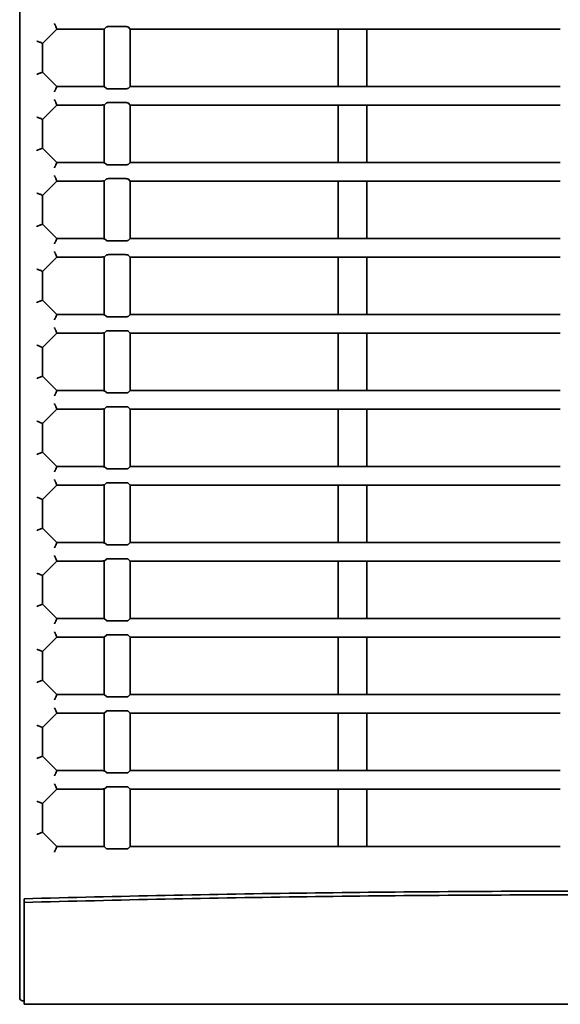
# Model space of a CAD drawing. Header units: millimetres. Extents: x 108 to 291, y 38 to 239.
# Tile 1 of 11: x 108 to 127, y 38 to 72. Entities that reach past the tile are written whole.
import ezdxf

# ---------------------------------------------------------------- set-up
doc = ezdxf.new("R2010")
doc.units = ezdxf.units.MM

msp = doc.modelspace()

# ---------------------------------------------------------------- linework, layer by layer
at = {"color": 7, "linetype": 'Continuous', "lineweight": 35}
for p, q in [((108.258, 42.945), (108.258, 101.557)), ((109.521, 72.149), (109.521, 72.148)), ((109.558, 72.057), (109.521, 72.148)), ((111.208, 72.057), (111.282, 72.131)), ((111.373, 72.141), (111.929, 72.141)), ((112.037, 72.129), (112.108, 72.057)), ((109.558, 72.057), (109.058, 71.557)), ((111.208, 72.057), (109.558, 72.057)), ((111.208, 72.057), (111.208, 70.057)), ((119.36, 72.057), (112.108, 72.057)), ((112.108, 70.057), (112.108, 72.057)), ((120.36, 72.057), (119.36, 72.057)), ((119.36, 70.057), (119.36, 72.057)), ((127.108, 72.057), (120.36, 72.057)), ((120.36, 70.057), (120.36, 72.057)), ((108.968, 71.595), (108.969, 71.595)), ((109.058, 71.557), (108.969, 71.595)), ((109.058, 71.557), (109.058, 70.557)), ((108.969, 70.52), (108.968, 70.52)), ((109.058, 70.557), (108.969, 70.52)), ((109.058, 70.557), (109.558, 70.057)), ((109.558, 70.057), (109.521, 69.967)), ((109.558, 70.057), (111.118, 70.057)), ((111.208, 70.057), (111.197, 70.042)), ((111.282, 69.983), (111.208, 70.057)), ((112.108, 70.057), (112.037, 69.986)), ((112.108, 70.057), (119.36, 70.057)), ((119.36, 70.057), (120.36, 70.057)), ((120.36, 70.057), (127.108, 70.057)), ((109.521, 69.967), (109.521, 69.966)), ((111.929, 69.974), (111.373, 69.974)), ((109.558, 69.407), (109.058, 68.907)), ((109.521, 69.499), (109.521, 69.498)), ((109.558, 69.407), (109.521, 69.498)), ((111.118, 69.407), (109.558, 69.407)), ((111.197, 69.423), (111.208, 69.407)), ((111.208, 69.407), (111.282, 69.481)), ((111.208, 69.407), (111.208, 67.407)), ((111.373, 69.491), (111.929, 69.491)), ((112.037, 69.479), (112.108, 69.407)), ((119.36, 69.407), (112.108, 69.407)), ((112.108, 67.407), (112.108, 69.407)), ((120.36, 69.407), (119.36, 69.407)), ((119.36, 67.407), (119.36, 69.407)), ((127.108, 69.407), (120.36, 69.407)), ((120.36, 67.407), (120.36, 69.407)), ((108.968, 68.945), (108.969, 68.945)), ((109.058, 68.907), (108.969, 68.945)), ((109.058, 68.907), (109.058, 67.907)), ((108.969, 67.87), (108.968, 67.87)), ((109.058, 67.907), (108.969, 67.87)), ((109.058, 67.907), (109.558, 67.407)), ((109.558, 67.407), (109.521, 67.317)), ((109.521, 67.317), (109.521, 67.316)), ((109.558, 67.407), (111.118, 67.407)), ((111.208, 67.407), (111.197, 67.392)), ((111.282, 67.333), (111.208, 67.407)), ((111.929, 67.324), (111.373, 67.324)), ((112.108, 67.407), (112.037, 67.336)), ((112.108, 67.407), (119.36, 67.407)), ((119.36, 67.407), (120.36, 67.407)), ((120.36, 67.407), (127.108, 67.407)), ((109.558, 66.757), (109.058, 66.257)), ((109.521, 66.849), (109.521, 66.848)), ((109.558, 66.757), (109.521, 66.848)), ((111.118, 66.757), (109.558, 66.757)), ((111.197, 66.773), (111.208, 66.757)), ((111.208, 66.757), (111.282, 66.831)), ((111.208, 66.757), (111.208, 64.757)), ((111.373, 66.841), (111.929, 66.841)), ((112.037, 66.829), (112.108, 66.757)), ((119.36, 66.757), (112.108, 66.757)), ((112.108, 64.757), (112.108, 66.757)), ((120.36, 66.757), (119.36, 66.757)), ((119.36, 64.757), (119.36, 66.757)), ((127.108, 66.757), (120.36, 66.757)), ((120.36, 64.757), (120.36, 66.757)), ((108.968, 66.295), (108.969, 66.295)), ((109.058, 66.257), (108.969, 66.295)), ((109.058, 66.257), (109.058, 65.257)), ((108.969, 65.22), (108.968, 65.22)), ((109.058, 65.257), (108.969, 65.22)), ((109.058, 65.257), (109.558, 64.757)), ((109.558, 64.757), (109.521, 64.667)), ((109.521, 64.667), (109.521, 64.666)), ((109.558, 64.757), (111.118, 64.757)), ((111.208, 64.757), (111.197, 64.742)), ((111.282, 64.683), (111.208, 64.757)), ((111.929, 64.674), (111.373, 64.674)), ((112.108, 64.757), (112.037, 64.686)), ((112.108, 64.757), (119.36, 64.757)), ((119.36, 64.757), (120.36, 64.757)), ((120.36, 64.757), (127.108, 64.757)), ((109.521, 64.199), (109.521, 64.198)), ((109.558, 64.107), (109.521, 64.198)), ((111.373, 64.191), (111.929, 64.191)), ((109.558, 64.107), (109.058, 63.607)), ((111.118, 64.107), (109.558, 64.107)), ((111.197, 64.123), (111.208, 64.107)), ((111.208, 64.107), (111.282, 64.181)), ((111.208, 64.107), (111.208, 62.107)), ((112.037, 64.179), (112.108, 64.107)), ((119.36, 64.107), (112.108, 64.107)), ((112.108, 62.107), (112.108, 64.107)), ((120.36, 64.107), (119.36, 64.107)), ((119.36, 62.107), (119.36, 64.107)), ((127.108, 64.107), (120.36, 64.107)), ((120.36, 62.107), (120.36, 64.107)), ((108.968, 63.645), (108.969, 63.645)), ((109.058, 63.607), (108.969, 63.645)), ((109.058, 63.607), (109.058, 62.607)), ((108.969, 62.57), (108.968, 62.57)), ((109.058, 62.607), (108.969, 62.57)), ((109.058, 62.607), (109.558, 62.107)), ((109.558, 62.107), (109.521, 62.017)), ((109.521, 62.017), (109.521, 62.016)), ((109.558, 62.107), (111.118, 62.107)), ((111.208, 62.107), (111.197, 62.092)), ((111.282, 62.033), (111.208, 62.107)), ((111.929, 62.024), (111.373, 62.024)), ((112.108, 62.107), (112.037, 62.036)), ((112.108, 62.107), (119.36, 62.107)), ((119.36, 62.107), (120.36, 62.107)), ((120.36, 62.107), (127.108, 62.107)), ((109.558, 61.457), (109.058, 60.957)), ((109.521, 61.549), (109.521, 61.548)), ((109.558, 61.457), (109.521, 61.548)), ((111.118, 61.457), (109.558, 61.457)), ((111.197, 61.473), (111.208, 61.457)), ((111.208, 61.457), (111.282, 61.531)), ((111.208, 61.457), (111.208, 59.457)), ((111.373, 61.541), (111.929, 61.541)), ((112.037, 61.529), (112.108, 61.457)), ((119.36, 61.457), (112.108, 61.457)), ((112.108, 59.457), (112.108, 61.457)), ((120.36, 61.457), (119.36, 61.457)), ((119.36, 59.457), (119.36, 61.457)), ((127.108, 61.457), (120.36, 61.457)), ((120.36, 59.457), (120.36, 61.457)), ((108.968, 60.995), (108.969, 60.995)), ((109.058, 60.957), (108.969, 60.995)), ((109.058, 60.957), (109.058, 59.957)), ((108.969, 59.92), (108.968, 59.92)), ((109.058, 59.957), (108.969, 59.92)), ((109.058, 59.957), (109.558, 59.457)), ((109.558, 59.457), (109.521, 59.367)), ((109.558, 59.457), (111.118, 59.457)), ((111.208, 59.457), (111.197, 59.442)), ((111.282, 59.383), (111.208, 59.457)), ((112.108, 59.457), (112.037, 59.386)), ((112.108, 59.457), (119.36, 59.457)), ((119.36, 59.457), (120.36, 59.457)), ((120.36, 59.457), (127.108, 59.457)), ((109.521, 59.367), (109.521, 59.366)), ((111.929, 59.374), (111.373, 59.374)), ((109.558, 58.807), (109.058, 58.307)), ((109.521, 58.899), (109.521, 58.898)), ((109.558, 58.807), (109.521, 58.898)), ((111.118, 58.807), (109.558, 58.807)), ((111.197, 58.823), (111.208, 58.807)), ((111.208, 58.807), (111.282, 58.881)), ((111.208, 58.807), (111.208, 56.807)), ((111.373, 58.891), (111.929, 58.891)), ((112.037, 58.879), (112.108, 58.807)), ((119.36, 58.807), (112.108, 58.807)), ((112.108, 56.807), (112.108, 58.807)), ((120.36, 58.807), (119.36, 58.807)), ((119.36, 56.807), (119.36, 58.807)), ((127.108, 58.807), (120.36, 58.807)), ((120.36, 56.807), (120.36, 58.807)), ((108.968, 58.345), (108.969, 58.345)), ((109.058, 58.307), (108.969, 58.345)), ((109.058, 58.307), (109.058, 57.307)), ((108.969, 57.27), (108.968, 57.27)), ((109.058, 57.307), (108.969, 57.27)), ((109.058, 57.307), (109.558, 56.807)), ((109.558, 56.807), (109.521, 56.717)), ((109.521, 56.717), (109.521, 56.716)), ((109.558, 56.807), (111.118, 56.807)), ((111.208, 56.807), (111.197, 56.792)), ((111.282, 56.733), (111.208, 56.807)), ((111.929, 56.724), (111.373, 56.724)), ((112.108, 56.807), (112.037, 56.736)), ((112.108, 56.807), (119.36, 56.807)), ((119.36, 56.807), (120.36, 56.807)), ((120.36, 56.807), (127.108, 56.807)), ((109.558, 56.157), (109.058, 55.657)), ((109.521, 56.249), (109.521, 56.248)), ((109.558, 56.157), (109.521, 56.248)), ((111.118, 56.157), (109.558, 56.157)), ((111.197, 56.173), (111.208, 56.157)), ((111.208, 56.157), (111.282, 56.231)), ((111.208, 56.157), (111.208, 54.157)), ((111.373, 56.241), (111.929, 56.241)), ((112.037, 56.229), (112.108, 56.157)), ((119.36, 56.157), (112.108, 56.157)), ((112.108, 54.157), (112.108, 56.157)), ((120.36, 56.157), (119.36, 56.157)), ((119.36, 54.157), (119.36, 56.157)), ((127.108, 56.157), (120.36, 56.157)), ((120.36, 54.157), (120.36, 56.157)), ((108.968, 55.695), (108.969, 55.695)), ((109.058, 55.657), (108.969, 55.695)), ((109.058, 55.657), (109.058, 54.657)), ((108.969, 54.62), (108.968, 54.62)), ((109.058, 54.657), (108.969, 54.62)), ((109.058, 54.657), (109.558, 54.157)), ((109.558, 54.157), (109.521, 54.067)), ((109.521, 54.067), (109.521, 54.066)), ((109.558, 54.157), (111.118, 54.157)), ((111.208, 54.157), (111.197, 54.142)), ((111.282, 54.083), (111.208, 54.157)), ((111.929, 54.074), (111.373, 54.074)), ((112.108, 54.157), (112.037, 54.086)), ((112.108, 54.157), (119.36, 54.157)), ((119.36, 54.157), (120.36, 54.157)), ((120.36, 54.157), (127.108, 54.157)), ((109.521, 53.599), (109.521, 53.598)), ((109.558, 53.507), (109.521, 53.598)), ((111.208, 53.507), (111.282, 53.581)), ((111.373, 53.591), (111.929, 53.591)), ((112.037, 53.579), (112.108, 53.507)), ((109.558, 53.507), (109.058, 53.007)), ((111.118, 53.507), (109.558, 53.507)), ((111.197, 53.523), (111.208, 53.507)), ((111.208, 53.507), (111.208, 51.507)), ((119.36, 53.507), (112.108, 53.507)), ((112.108, 51.507), (112.108, 53.507)), ((120.36, 53.507), (119.36, 53.507)), ((119.36, 51.507), (119.36, 53.507)), ((127.108, 53.507), (120.36, 53.507)), ((120.36, 51.507), (120.36, 53.507)), ((108.968, 53.045), (108.969, 53.045)), ((109.058, 53.007), (108.969, 53.045)), ((109.058, 53.007), (109.058, 52.007)), ((108.969, 51.97), (108.968, 51.97)), ((109.058, 52.007), (108.969, 51.97)), ((109.058, 52.007), (109.558, 51.507)), ((109.558, 51.507), (109.521, 51.417)), ((109.558, 51.507), (111.208, 51.507)), ((111.282, 51.433), (111.208, 51.507)), ((112.108, 51.507), (112.037, 51.436)), ((112.108, 51.507), (119.36, 51.507)), ((119.36, 51.507), (120.36, 51.507)), ((120.36, 51.507), (127.108, 51.507)), ((109.521, 51.417), (109.521, 51.416)), ((111.929, 51.424), (111.373, 51.424)), ((109.558, 50.857), (109.058, 50.357)), ((109.521, 50.949), (109.521, 50.948)), ((109.521, 50.948), (109.558, 50.857)), ((111.208, 50.857), (109.558, 50.857)), ((111.208, 50.857), (111.282, 50.931)), ((111.208, 50.857), (111.208, 48.857)), ((111.373, 50.941), (111.929, 50.941)), ((112.037, 50.929), (112.108, 50.857)), ((119.36, 50.857), (112.108, 50.857)), ((112.108, 48.857), (112.108, 50.857)), ((120.36, 50.857), (119.36, 50.857)), ((119.36, 48.857), (119.36, 50.857)), ((127.108, 50.857), (120.36, 50.857)), ((120.36, 48.857), (120.36, 50.857)), ((108.968, 50.395), (108.969, 50.395)), ((109.058, 50.357), (108.969, 50.395)), ((109.058, 49.357), (109.058, 50.357)), ((108.969, 49.32), (108.968, 49.32)), ((108.969, 49.32), (109.058, 49.357)), ((109.058, 49.357), (109.558, 48.857)), ((109.558, 48.857), (109.521, 48.767)), ((109.521, 48.767), (109.521, 48.766)), ((109.558, 48.857), (111.208, 48.857)), ((111.282, 48.783), (111.208, 48.857)), ((111.929, 48.774), (111.373, 48.774)), ((112.108, 48.857), (112.037, 48.786)), ((112.108, 48.857), (119.36, 48.857)), ((119.36, 48.857), (120.36, 48.857)), ((120.36, 48.857), (127.108, 48.857)), ((109.558, 48.207), (109.058, 47.707)), ((109.521, 48.299), (109.521, 48.298)), ((109.558, 48.207), (109.521, 48.298)), ((111.208, 48.207), (109.558, 48.207)), ((111.208, 48.207), (111.282, 48.281)), ((111.208, 48.207), (111.208, 46.207)), ((111.373, 48.291), (111.929, 48.291)), ((112.037, 48.279), (112.108, 48.207)), ((119.36, 48.207), (112.108, 48.207)), ((112.108, 46.207), (112.108, 48.207)), ((120.36, 48.207), (119.36, 48.207)), ((119.36, 46.207), (119.36, 48.207)), ((127.108, 48.207), (120.36, 48.207)), ((120.36, 46.207), (120.36, 48.207)), ((108.968, 47.745), (108.969, 47.745)), ((109.058, 47.707), (108.969, 47.745)), ((109.058, 47.707), (109.058, 46.707)), ((109.058, 46.707), (108.969, 46.67)), ((109.058, 46.707), (109.558, 46.207)), ((108.969, 46.67), (108.968, 46.67)), ((109.558, 46.207), (109.521, 46.117)), ((109.521, 46.117), (109.521, 46.116)), ((109.558, 46.207), (111.118, 46.207)), ((111.208, 46.207), (111.197, 46.192)), ((111.282, 46.133), (111.208, 46.207)), ((111.929, 46.124), (111.373, 46.124)), ((112.108, 46.207), (112.037, 46.136)), ((112.108, 46.207), (119.36, 46.207)), ((119.36, 46.207), (120.36, 46.207)), ((120.36, 46.207), (127.108, 46.207)), ((109.558, 45.557), (109.058, 45.057)), ((109.521, 45.649), (109.521, 45.648)), ((109.558, 45.557), (109.521, 45.648)), ((111.118, 45.557), (109.558, 45.557)), ((111.197, 45.573), (111.208, 45.557)), ((111.208, 45.557), (111.282, 45.631)), ((111.208, 45.557), (111.208, 43.557)), ((111.373, 45.641), (111.929, 45.641)), ((112.037, 45.629), (112.108, 45.557)), ((119.36, 45.557), (112.108, 45.557)), ((112.108, 43.557), (112.108, 45.557)), ((120.36, 45.557), (119.36, 45.557)), ((119.36, 43.557), (119.36, 45.557)), ((127.108, 45.557), (120.36, 45.557)), ((120.36, 43.557), (120.36, 45.557)), ((108.968, 45.095), (108.969, 45.095)), ((109.058, 45.057), (108.969, 45.095)), ((109.058, 45.057), (109.058, 44.057)), ((108.969, 44.02), (108.968, 44.02)), ((109.058, 44.057), (108.969, 44.02)), ((109.058, 44.057), (109.558, 43.557)), ((109.558, 43.557), (109.521, 43.467)), ((109.521, 43.467), (109.521, 43.466)), ((109.558, 43.557), (111.208, 43.557)), ((111.282, 43.483), (111.208, 43.557)), ((111.929, 43.474), (111.373, 43.474)), ((112.108, 43.557), (112.037, 43.486)), ((108.258, 38.282), (108.258, 41.826)), ((108.408, 41.611), (108.408, 41.74)), ((108.408, 41.611), (108.408, 38.057)), ((108.358, 38.182), (108.408, 38.182)), ((108.408, 38.057), (140.433, 38.057))]:
    msp.add_line(p, q, dxfattribs=at)
msp.add_arc((108.358, 38.282), 0.1, 180, 270, dxfattribs=at)
for points, knots in [([(109.521, 72.149), (109.518, 72.151), (109.514, 72.156), (109.504, 72.175), (109.491, 72.201), (109.48, 72.226), (109.473, 72.243), (109.471, 72.248), (109.471, 72.248)], [0, 0, 0, 0, 0.21404, 0.427736, 0.650482, 0.89003, 0.988823, 1, 1, 1, 1]), ([(111.282, 72.131), (111.285, 72.133), (111.29, 72.135), (111.311, 72.139), (111.339, 72.141), (111.362, 72.141), (111.373, 72.141)], [0, 0, 0, 0, 0.249965, 0.499977, 0.74877, 1, 1, 1, 1]), ([(111.929, 72.141), (111.94, 72.141), (111.962, 72.141), (111.994, 72.139), (112.018, 72.136), (112.032, 72.132), (112.035, 72.13), (112.037, 72.129)], [0, 0, 0, 0, 0.217651, 0.435276, 0.653634, 0.873551, 1, 1, 1, 1]), ([(108.859, 71.636), (108.86, 71.636), (108.867, 71.633), (108.886, 71.625), (108.915, 71.614), (108.941, 71.604), (108.96, 71.597), (108.965, 71.596), (108.968, 71.595)], [0, 0, 0, 0, 0.0106278, 0.1635127, 0.3880005, 0.5968306, 0.7982777, 1, 1, 1, 1]), ([(108.859, 70.478), (108.86, 70.479), (108.867, 70.482), (108.886, 70.49), (108.915, 70.501), (108.941, 70.511), (108.96, 70.518), (108.965, 70.519), (108.968, 70.52)], [0, 0, 0, 0, 0.010628, 0.163513, 0.388, 0.596831, 0.798278, 1, 1, 1, 1]), ([(111.197, 70.042), (111.191, 70.044), (111.182, 70.047), (111.165, 70.052), (111.15, 70.055), (111.136, 70.057), (111.127, 70.057), (111.12, 70.057), (111.118, 70.057)], [0, 0, 0, 0, 0.336128, 0.565897, 0.784186, 0.877071, 0.953672, 1, 1, 1, 1]), ([(109.471, 69.867), (109.471, 69.867), (109.473, 69.872), (109.48, 69.889), (109.491, 69.914), (109.504, 69.94), (109.514, 69.959), (109.518, 69.964), (109.521, 69.966)], [0, 0, 0, 0, 0.0111775, 0.1099697, 0.3495182, 0.5722636, 0.78596, 1, 1, 1, 1]), ([(111.373, 69.974), (111.362, 69.974), (111.34, 69.974), (111.312, 69.976), (111.29, 69.979), (111.285, 69.982), (111.282, 69.983)], [0, 0, 0, 0, 0.246056, 0.492083, 0.738938, 1, 1, 1, 1]), ([(112.037, 69.986), (112.034, 69.984), (112.029, 69.981), (112.008, 69.978), (111.98, 69.975), (111.952, 69.974), (111.935, 69.974), (111.929, 69.974)], [0, 0, 0, 0, 0.221704, 0.443438, 0.664338, 0.883627, 1, 1, 1, 1]), ([(109.521, 69.499), (109.518, 69.501), (109.514, 69.506), (109.504, 69.525), (109.491, 69.551), (109.48, 69.576), (109.473, 69.593), (109.471, 69.598), (109.471, 69.598)], [0, 0, 0, 0, 0.21404, 0.427736, 0.650482, 0.89003, 0.988823, 1, 1, 1, 1]), ([(111.118, 69.407), (111.12, 69.407), (111.128, 69.408), (111.143, 69.409), (111.172, 69.414), (111.186, 69.419), (111.197, 69.423)], [0, 0, 0, 0, 0.055702, 0.138764, 0.364271, 1, 1, 1, 1]), ([(111.282, 69.481), (111.285, 69.483), (111.29, 69.485), (111.311, 69.489), (111.339, 69.491), (111.362, 69.491), (111.373, 69.491)], [0, 0, 0, 0, 0.249965, 0.499977, 0.74877, 1, 1, 1, 1]), ([(111.929, 69.491), (111.94, 69.491), (111.962, 69.491), (111.994, 69.489), (112.018, 69.486), (112.032, 69.482), (112.035, 69.48), (112.037, 69.479)], [0, 0, 0, 0, 0.2176507, 0.4352759, 0.6536343, 0.8735505, 1, 1, 1, 1]), ([(108.968, 68.945), (108.965, 68.946), (108.96, 68.947), (108.941, 68.954), (108.915, 68.964), (108.886, 68.975), (108.867, 68.983), (108.86, 68.986), (108.859, 68.986)], [0, 0, 0, 0, 0.201722, 0.403169, 0.612, 0.836487, 0.989372, 1, 1, 1, 1]), ([(108.968, 67.87), (108.965, 67.869), (108.96, 67.868), (108.941, 67.861), (108.915, 67.851), (108.886, 67.84), (108.867, 67.832), (108.86, 67.829), (108.859, 67.828)], [0, 0, 0, 0, 0.2017223, 0.4031694, 0.6119995, 0.8364873, 0.9893722, 1, 1, 1, 1]), ([(109.521, 67.316), (109.518, 67.314), (109.514, 67.309), (109.504, 67.29), (109.491, 67.264), (109.48, 67.239), (109.473, 67.222), (109.471, 67.217), (109.471, 67.217)], [0, 0, 0, 0, 0.21404, 0.4277364, 0.6504818, 0.8900303, 0.9888225, 1, 1, 1, 1]), ([(111.197, 67.392), (111.191, 67.394), (111.182, 67.397), (111.165, 67.402), (111.15, 67.405), (111.136, 67.407), (111.127, 67.407), (111.12, 67.407), (111.118, 67.407)], [0, 0, 0, 0, 0.336128, 0.565897, 0.784186, 0.877071, 0.953672, 1, 1, 1, 1]), ([(111.373, 67.324), (111.362, 67.324), (111.34, 67.324), (111.312, 67.326), (111.29, 67.329), (111.285, 67.332), (111.282, 67.333)], [0, 0, 0, 0, 0.246056, 0.492083, 0.738938, 1, 1, 1, 1]), ([(112.037, 67.336), (112.034, 67.334), (112.029, 67.331), (112.008, 67.328), (111.98, 67.325), (111.952, 67.324), (111.935, 67.324), (111.929, 67.324)], [0, 0, 0, 0, 0.2217044, 0.4434379, 0.6643377, 0.8836271, 1, 1, 1, 1]), ([(109.521, 66.849), (109.518, 66.851), (109.514, 66.856), (109.504, 66.875), (109.491, 66.901), (109.48, 66.926), (109.473, 66.943), (109.471, 66.948), (109.471, 66.948)], [0, 0, 0, 0, 0.21404, 0.427736, 0.650482, 0.89003, 0.988823, 1, 1, 1, 1]), ([(111.118, 66.757), (111.12, 66.757), (111.128, 66.758), (111.143, 66.759), (111.172, 66.764), (111.186, 66.769), (111.197, 66.773)], [0, 0, 0, 0, 0.055702, 0.138764, 0.364271, 1, 1, 1, 1]), ([(111.282, 66.831), (111.285, 66.833), (111.29, 66.835), (111.311, 66.839), (111.339, 66.841), (111.362, 66.841), (111.373, 66.841)], [0, 0, 0, 0, 0.249965, 0.499977, 0.74877, 1, 1, 1, 1]), ([(111.929, 66.841), (111.94, 66.841), (111.962, 66.841), (111.994, 66.839), (112.018, 66.836), (112.032, 66.832), (112.035, 66.83), (112.037, 66.829)], [0, 0, 0, 0, 0.217651, 0.435276, 0.653634, 0.873551, 1, 1, 1, 1]), ([(108.968, 66.295), (108.965, 66.296), (108.96, 66.297), (108.941, 66.304), (108.915, 66.314), (108.886, 66.325), (108.867, 66.333), (108.86, 66.336), (108.859, 66.336)], [0, 0, 0, 0, 0.201722, 0.403169, 0.612, 0.836487, 0.989372, 1, 1, 1, 1]), ([(108.968, 65.22), (108.965, 65.219), (108.96, 65.218), (108.941, 65.211), (108.915, 65.201), (108.886, 65.19), (108.867, 65.182), (108.86, 65.179), (108.859, 65.178)], [0, 0, 0, 0, 0.2017223, 0.4031694, 0.6119995, 0.8364873, 0.9893722, 1, 1, 1, 1]), ([(109.521, 64.666), (109.518, 64.664), (109.514, 64.659), (109.504, 64.64), (109.491, 64.614), (109.48, 64.589), (109.473, 64.572), (109.471, 64.567), (109.471, 64.567)], [0, 0, 0, 0, 0.21404, 0.427736, 0.650482, 0.89003, 0.988823, 1, 1, 1, 1]), ([(111.197, 64.742), (111.191, 64.744), (111.182, 64.747), (111.165, 64.752), (111.15, 64.755), (111.136, 64.757), (111.127, 64.757), (111.12, 64.757), (111.118, 64.757)], [0, 0, 0, 0, 0.336128, 0.565897, 0.784186, 0.877071, 0.953672, 1, 1, 1, 1]), ([(111.373, 64.674), (111.362, 64.674), (111.34, 64.674), (111.312, 64.676), (111.29, 64.679), (111.285, 64.682), (111.282, 64.683)], [0, 0, 0, 0, 0.246056, 0.492083, 0.738938, 1, 1, 1, 1]), ([(112.037, 64.686), (112.034, 64.684), (112.029, 64.681), (112.008, 64.678), (111.98, 64.675), (111.952, 64.674), (111.935, 64.674), (111.929, 64.674)], [0, 0, 0, 0, 0.2217044, 0.4434379, 0.6643377, 0.8836271, 1, 1, 1, 1]), ([(109.521, 64.199), (109.518, 64.201), (109.514, 64.206), (109.504, 64.225), (109.491, 64.251), (109.48, 64.276), (109.473, 64.293), (109.471, 64.298), (109.471, 64.298)], [0, 0, 0, 0, 0.21404, 0.427736, 0.650482, 0.89003, 0.988823, 1, 1, 1, 1]), ([(111.282, 64.181), (111.285, 64.183), (111.29, 64.185), (111.311, 64.189), (111.339, 64.191), (111.362, 64.191), (111.373, 64.191)], [0, 0, 0, 0, 0.249965, 0.499977, 0.74877, 1, 1, 1, 1]), ([(111.929, 64.191), (111.94, 64.191), (111.962, 64.191), (111.994, 64.189), (112.018, 64.186), (112.032, 64.182), (112.035, 64.18), (112.037, 64.179)], [0, 0, 0, 0, 0.217651, 0.435276, 0.653634, 0.873551, 1, 1, 1, 1]), ([(111.118, 64.107), (111.12, 64.107), (111.128, 64.108), (111.143, 64.109), (111.172, 64.114), (111.186, 64.119), (111.197, 64.123)], [0, 0, 0, 0, 0.055702, 0.138764, 0.364271, 1, 1, 1, 1]), ([(108.968, 63.645), (108.965, 63.646), (108.96, 63.647), (108.941, 63.654), (108.915, 63.664), (108.886, 63.675), (108.867, 63.683), (108.86, 63.686), (108.859, 63.686)], [0, 0, 0, 0, 0.201722, 0.403169, 0.612, 0.836487, 0.989372, 1, 1, 1, 1]), ([(108.968, 62.57), (108.965, 62.569), (108.96, 62.568), (108.941, 62.561), (108.915, 62.551), (108.886, 62.54), (108.867, 62.532), (108.86, 62.529), (108.859, 62.528)], [0, 0, 0, 0, 0.201722, 0.403169, 0.612, 0.836487, 0.989372, 1, 1, 1, 1]), ([(109.521, 62.016), (109.518, 62.014), (109.514, 62.009), (109.504, 61.99), (109.491, 61.964), (109.48, 61.939), (109.473, 61.922), (109.471, 61.917), (109.471, 61.917)], [0, 0, 0, 0, 0.21404, 0.427736, 0.650482, 0.89003, 0.988823, 1, 1, 1, 1]), ([(111.197, 62.092), (111.191, 62.094), (111.182, 62.097), (111.165, 62.102), (111.15, 62.105), (111.136, 62.107), (111.127, 62.107), (111.12, 62.107), (111.118, 62.107)], [0, 0, 0, 0, 0.336128, 0.565897, 0.784186, 0.877071, 0.953672, 1, 1, 1, 1]), ([(111.373, 62.024), (111.362, 62.024), (111.34, 62.024), (111.312, 62.026), (111.29, 62.029), (111.285, 62.032), (111.282, 62.033)], [0, 0, 0, 0, 0.246056, 0.492083, 0.738938, 1, 1, 1, 1]), ([(112.037, 62.036), (112.034, 62.034), (112.029, 62.031), (112.008, 62.028), (111.98, 62.025), (111.952, 62.024), (111.935, 62.024), (111.929, 62.024)], [0, 0, 0, 0, 0.2217044, 0.4434379, 0.6643377, 0.8836271, 1, 1, 1, 1]), ([(109.521, 61.549), (109.518, 61.551), (109.514, 61.556), (109.504, 61.575), (109.491, 61.601), (109.48, 61.626), (109.473, 61.643), (109.471, 61.648), (109.471, 61.648)], [0, 0, 0, 0, 0.21404, 0.427736, 0.650482, 0.89003, 0.988823, 1, 1, 1, 1]), ([(111.118, 61.457), (111.12, 61.457), (111.128, 61.458), (111.143, 61.459), (111.172, 61.464), (111.186, 61.469), (111.197, 61.473)], [0, 0, 0, 0, 0.055702, 0.138764, 0.364271, 1, 1, 1, 1]), ([(111.282, 61.531), (111.285, 61.533), (111.29, 61.535), (111.311, 61.539), (111.339, 61.541), (111.362, 61.541), (111.373, 61.541)], [0, 0, 0, 0, 0.249965, 0.499977, 0.74877, 1, 1, 1, 1]), ([(111.929, 61.541), (111.94, 61.541), (111.962, 61.541), (111.994, 61.539), (112.018, 61.536), (112.032, 61.532), (112.035, 61.53), (112.037, 61.529)], [0, 0, 0, 0, 0.217651, 0.435276, 0.653634, 0.873551, 1, 1, 1, 1]), ([(108.968, 60.995), (108.965, 60.996), (108.96, 60.997), (108.941, 61.004), (108.915, 61.014), (108.886, 61.025), (108.867, 61.033), (108.86, 61.036), (108.859, 61.036)], [0, 0, 0, 0, 0.201722, 0.403169, 0.612, 0.836487, 0.989372, 1, 1, 1, 1]), ([(108.968, 59.92), (108.965, 59.919), (108.96, 59.918), (108.941, 59.911), (108.915, 59.901), (108.886, 59.89), (108.867, 59.882), (108.86, 59.879), (108.859, 59.878)], [0, 0, 0, 0, 0.2017223, 0.4031694, 0.6119995, 0.8364873, 0.9893722, 1, 1, 1, 1]), ([(111.197, 59.442), (111.191, 59.444), (111.182, 59.447), (111.165, 59.452), (111.15, 59.455), (111.136, 59.457), (111.127, 59.457), (111.12, 59.457), (111.118, 59.457)], [0, 0, 0, 0, 0.336128, 0.565897, 0.784186, 0.877071, 0.953672, 1, 1, 1, 1]), ([(111.373, 59.374), (111.362, 59.374), (111.34, 59.374), (111.312, 59.376), (111.29, 59.379), (111.285, 59.382), (111.282, 59.383)], [0, 0, 0, 0, 0.246056, 0.492083, 0.738938, 1, 1, 1, 1]), ([(112.037, 59.386), (112.034, 59.384), (112.029, 59.381), (112.008, 59.378), (111.98, 59.375), (111.952, 59.374), (111.935, 59.374), (111.929, 59.374)], [0, 0, 0, 0, 0.2217044, 0.4434379, 0.6643377, 0.8836271, 1, 1, 1, 1]), ([(109.521, 59.366), (109.518, 59.364), (109.514, 59.359), (109.504, 59.34), (109.491, 59.314), (109.48, 59.289), (109.473, 59.272), (109.471, 59.267), (109.471, 59.267)], [0, 0, 0, 0, 0.21404, 0.427736, 0.650482, 0.89003, 0.988823, 1, 1, 1, 1]), ([(109.521, 58.899), (109.518, 58.901), (109.514, 58.906), (109.504, 58.925), (109.491, 58.951), (109.48, 58.976), (109.473, 58.993), (109.471, 58.998), (109.471, 58.998)], [0, 0, 0, 0, 0.21404, 0.4277364, 0.6504818, 0.8900303, 0.9888225, 1, 1, 1, 1]), ([(111.118, 58.807), (111.12, 58.807), (111.128, 58.808), (111.143, 58.809), (111.172, 58.814), (111.186, 58.819), (111.197, 58.823)], [0, 0, 0, 0, 0.055702, 0.138764, 0.364271, 1, 1, 1, 1]), ([(111.282, 58.881), (111.285, 58.883), (111.29, 58.885), (111.311, 58.889), (111.339, 58.891), (111.362, 58.891), (111.373, 58.891)], [0, 0, 0, 0, 0.249965, 0.499977, 0.74877, 1, 1, 1, 1]), ([(111.929, 58.891), (111.94, 58.891), (111.962, 58.891), (111.994, 58.889), (112.018, 58.886), (112.032, 58.882), (112.035, 58.88), (112.037, 58.879)], [0, 0, 0, 0, 0.217651, 0.435276, 0.653634, 0.873551, 1, 1, 1, 1]), ([(108.968, 58.345), (108.965, 58.346), (108.96, 58.347), (108.941, 58.354), (108.915, 58.364), (108.886, 58.375), (108.867, 58.383), (108.86, 58.386), (108.859, 58.386)], [0, 0, 0, 0, 0.201722, 0.403169, 0.612, 0.836487, 0.989372, 1, 1, 1, 1]), ([(108.968, 57.27), (108.965, 57.269), (108.96, 57.268), (108.941, 57.261), (108.915, 57.251), (108.886, 57.24), (108.867, 57.232), (108.86, 57.229), (108.859, 57.228)], [0, 0, 0, 0, 0.201722, 0.403169, 0.612, 0.836487, 0.989372, 1, 1, 1, 1]), ([(109.521, 56.716), (109.518, 56.714), (109.514, 56.709), (109.504, 56.69), (109.491, 56.664), (109.48, 56.639), (109.473, 56.622), (109.471, 56.617), (109.471, 56.617)], [0, 0, 0, 0, 0.21404, 0.427736, 0.650482, 0.89003, 0.988823, 1, 1, 1, 1]), ([(111.197, 56.792), (111.191, 56.794), (111.182, 56.797), (111.165, 56.802), (111.15, 56.805), (111.136, 56.807), (111.127, 56.807), (111.12, 56.807), (111.118, 56.807)], [0, 0, 0, 0, 0.336128, 0.565897, 0.784186, 0.877071, 0.953672, 1, 1, 1, 1]), ([(111.373, 56.724), (111.362, 56.724), (111.34, 56.724), (111.312, 56.726), (111.29, 56.729), (111.285, 56.732), (111.282, 56.733)], [0, 0, 0, 0, 0.246056, 0.492083, 0.738938, 1, 1, 1, 1]), ([(112.037, 56.736), (112.034, 56.734), (112.029, 56.731), (112.008, 56.728), (111.98, 56.725), (111.952, 56.724), (111.935, 56.724), (111.929, 56.724)], [0, 0, 0, 0, 0.221704, 0.443438, 0.664338, 0.883627, 1, 1, 1, 1]), ([(109.521, 56.249), (109.518, 56.251), (109.514, 56.256), (109.504, 56.275), (109.491, 56.301), (109.48, 56.326), (109.473, 56.343), (109.471, 56.348), (109.471, 56.348)], [0, 0, 0, 0, 0.21404, 0.427736, 0.650482, 0.89003, 0.988823, 1, 1, 1, 1]), ([(111.118, 56.157), (111.12, 56.157), (111.128, 56.158), (111.143, 56.159), (111.172, 56.164), (111.186, 56.169), (111.197, 56.173)], [0, 0, 0, 0, 0.055702, 0.138764, 0.364271, 1, 1, 1, 1]), ([(111.282, 56.231), (111.285, 56.233), (111.29, 56.235), (111.311, 56.239), (111.339, 56.241), (111.362, 56.241), (111.373, 56.241)], [0, 0, 0, 0, 0.249965, 0.499977, 0.74877, 1, 1, 1, 1]), ([(111.929, 56.241), (111.94, 56.241), (111.962, 56.241), (111.994, 56.239), (112.018, 56.236), (112.032, 56.232), (112.035, 56.23), (112.037, 56.229)], [0, 0, 0, 0, 0.217651, 0.435276, 0.653634, 0.873551, 1, 1, 1, 1]), ([(108.968, 55.695), (108.965, 55.696), (108.96, 55.697), (108.941, 55.704), (108.915, 55.714), (108.886, 55.725), (108.867, 55.733), (108.86, 55.736), (108.859, 55.736)], [0, 0, 0, 0, 0.201722, 0.403169, 0.612, 0.836487, 0.989372, 1, 1, 1, 1]), ([(108.968, 54.62), (108.965, 54.619), (108.96, 54.618), (108.941, 54.611), (108.915, 54.601), (108.886, 54.59), (108.867, 54.582), (108.86, 54.579), (108.859, 54.578)], [0, 0, 0, 0, 0.201722, 0.403169, 0.612, 0.836487, 0.989372, 1, 1, 1, 1]), ([(109.521, 54.066), (109.518, 54.064), (109.514, 54.059), (109.504, 54.04), (109.491, 54.014), (109.48, 53.989), (109.473, 53.972), (109.471, 53.967), (109.471, 53.967)], [0, 0, 0, 0, 0.21404, 0.427736, 0.650482, 0.89003, 0.988823, 1, 1, 1, 1]), ([(111.197, 54.142), (111.191, 54.144), (111.182, 54.147), (111.165, 54.152), (111.15, 54.155), (111.136, 54.157), (111.127, 54.157), (111.12, 54.157), (111.118, 54.157)], [0, 0, 0, 0, 0.336128, 0.565897, 0.784186, 0.877071, 0.953672, 1, 1, 1, 1]), ([(111.373, 54.074), (111.362, 54.074), (111.34, 54.074), (111.312, 54.076), (111.29, 54.079), (111.285, 54.082), (111.282, 54.083)], [0, 0, 0, 0, 0.246056, 0.492083, 0.738938, 1, 1, 1, 1]), ([(112.037, 54.086), (112.034, 54.084), (112.029, 54.081), (112.008, 54.078), (111.98, 54.075), (111.952, 54.074), (111.935, 54.074), (111.929, 54.074)], [0, 0, 0, 0, 0.221704, 0.443438, 0.664338, 0.883627, 1, 1, 1, 1]), ([(109.471, 53.698), (109.471, 53.698), (109.473, 53.693), (109.48, 53.676), (109.491, 53.651), (109.504, 53.625), (109.514, 53.606), (109.518, 53.601), (109.521, 53.599)], [0, 0, 0, 0, 0.011177, 0.10997, 0.349518, 0.572264, 0.78596, 1, 1, 1, 1]), ([(111.282, 53.581), (111.285, 53.583), (111.29, 53.585), (111.311, 53.589), (111.339, 53.591), (111.362, 53.591), (111.373, 53.591)], [0, 0, 0, 0, 0.249965, 0.499977, 0.74877, 1, 1, 1, 1]), ([(111.929, 53.591), (111.94, 53.591), (111.962, 53.591), (111.994, 53.589), (112.018, 53.586), (112.032, 53.582), (112.035, 53.58), (112.037, 53.579)], [0, 0, 0, 0, 0.217651, 0.435276, 0.653634, 0.873551, 1, 1, 1, 1]), ([(111.118, 53.507), (111.12, 53.507), (111.128, 53.508), (111.143, 53.509), (111.172, 53.514), (111.186, 53.519), (111.197, 53.523)], [0, 0, 0, 0, 0.055702, 0.138764, 0.364271, 1, 1, 1, 1]), ([(108.859, 53.086), (108.86, 53.086), (108.867, 53.083), (108.886, 53.075), (108.915, 53.064), (108.941, 53.054), (108.96, 53.047), (108.965, 53.046), (108.968, 53.045)], [0, 0, 0, 0, 0.0106278, 0.1635127, 0.3880005, 0.5968306, 0.7982777, 1, 1, 1, 1]), ([(108.968, 51.97), (108.965, 51.969), (108.96, 51.968), (108.941, 51.961), (108.915, 51.951), (108.886, 51.94), (108.867, 51.932), (108.86, 51.929), (108.859, 51.928)], [0, 0, 0, 0, 0.201722, 0.403169, 0.612, 0.836487, 0.989372, 1, 1, 1, 1]), ([(109.521, 51.416), (109.518, 51.414), (109.514, 51.409), (109.504, 51.39), (109.491, 51.364), (109.48, 51.339), (109.473, 51.322), (109.471, 51.317), (109.471, 51.317)], [0, 0, 0, 0, 0.21404, 0.427736, 0.650482, 0.89003, 0.988823, 1, 1, 1, 1]), ([(111.373, 51.424), (111.362, 51.424), (111.34, 51.424), (111.312, 51.426), (111.29, 51.429), (111.285, 51.432), (111.282, 51.433)], [0, 0, 0, 0, 0.246056, 0.492083, 0.738938, 1, 1, 1, 1]), ([(112.037, 51.436), (112.034, 51.434), (112.029, 51.431), (112.008, 51.428), (111.98, 51.425), (111.952, 51.424), (111.935, 51.424), (111.929, 51.424)], [0, 0, 0, 0, 0.2217044, 0.4434379, 0.6643377, 0.8836271, 1, 1, 1, 1]), ([(109.471, 51.048), (109.471, 51.048), (109.473, 51.043), (109.48, 51.026), (109.491, 51.001), (109.504, 50.975), (109.514, 50.956), (109.518, 50.951), (109.521, 50.949)], [0, 0, 0, 0, 0.011177, 0.10997, 0.349518, 0.572264, 0.78596, 1, 1, 1, 1]), ([(111.282, 50.931), (111.285, 50.933), (111.29, 50.935), (111.311, 50.939), (111.339, 50.941), (111.362, 50.941), (111.373, 50.941)], [0, 0, 0, 0, 0.249965, 0.499977, 0.74877, 1, 1, 1, 1]), ([(111.929, 50.941), (111.94, 50.941), (111.962, 50.941), (111.994, 50.939), (112.018, 50.936), (112.032, 50.932), (112.035, 50.93), (112.037, 50.929)], [0, 0, 0, 0, 0.217651, 0.435276, 0.653634, 0.873551, 1, 1, 1, 1]), ([(108.859, 50.436), (108.86, 50.436), (108.867, 50.433), (108.886, 50.425), (108.915, 50.414), (108.941, 50.404), (108.96, 50.397), (108.965, 50.396), (108.968, 50.395)], [0, 0, 0, 0, 0.010628, 0.163513, 0.388, 0.596831, 0.798278, 1, 1, 1, 1]), ([(108.968, 49.32), (108.965, 49.319), (108.96, 49.318), (108.941, 49.311), (108.915, 49.301), (108.886, 49.29), (108.867, 49.282), (108.86, 49.279), (108.859, 49.278)], [0, 0, 0, 0, 0.201722, 0.403169, 0.612, 0.836487, 0.989372, 1, 1, 1, 1]), ([(109.521, 48.766), (109.518, 48.764), (109.514, 48.759), (109.504, 48.74), (109.491, 48.714), (109.48, 48.689), (109.473, 48.672), (109.471, 48.667), (109.471, 48.667)], [0, 0, 0, 0, 0.21404, 0.427736, 0.650482, 0.89003, 0.988823, 1, 1, 1, 1]), ([(111.373, 48.774), (111.362, 48.774), (111.34, 48.774), (111.312, 48.776), (111.29, 48.779), (111.285, 48.782), (111.282, 48.783)], [0, 0, 0, 0, 0.246056, 0.492083, 0.738938, 1, 1, 1, 1]), ([(112.037, 48.786), (112.034, 48.784), (112.029, 48.781), (112.008, 48.778), (111.98, 48.775), (111.952, 48.774), (111.935, 48.774), (111.929, 48.774)], [0, 0, 0, 0, 0.221704, 0.443438, 0.664338, 0.883627, 1, 1, 1, 1]), ([(109.521, 48.299), (109.518, 48.301), (109.514, 48.306), (109.504, 48.325), (109.491, 48.351), (109.48, 48.376), (109.473, 48.393), (109.471, 48.398), (109.471, 48.398)], [0, 0, 0, 0, 0.21404, 0.427736, 0.650482, 0.89003, 0.988823, 1, 1, 1, 1]), ([(111.282, 48.281), (111.285, 48.283), (111.29, 48.285), (111.311, 48.289), (111.339, 48.291), (111.362, 48.291), (111.373, 48.291)], [0, 0, 0, 0, 0.249965, 0.499977, 0.74877, 1, 1, 1, 1]), ([(111.929, 48.291), (111.94, 48.291), (111.962, 48.291), (111.994, 48.289), (112.018, 48.286), (112.032, 48.282), (112.035, 48.28), (112.037, 48.279)], [0, 0, 0, 0, 0.217651, 0.435276, 0.653634, 0.873551, 1, 1, 1, 1]), ([(108.859, 47.786), (108.86, 47.786), (108.867, 47.783), (108.886, 47.775), (108.915, 47.764), (108.941, 47.754), (108.96, 47.747), (108.965, 47.746), (108.968, 47.745)], [0, 0, 0, 0, 0.0106278, 0.1635127, 0.3880005, 0.5968306, 0.7982777, 1, 1, 1, 1]), ([(108.859, 46.628), (108.86, 46.629), (108.867, 46.632), (108.886, 46.64), (108.915, 46.651), (108.941, 46.661), (108.96, 46.668), (108.965, 46.669), (108.968, 46.67)], [0, 0, 0, 0, 0.0106278, 0.1635127, 0.3880005, 0.5968306, 0.7982777, 1, 1, 1, 1]), ([(109.471, 46.017), (109.471, 46.017), (109.473, 46.022), (109.48, 46.039), (109.491, 46.064), (109.504, 46.09), (109.514, 46.109), (109.518, 46.114), (109.521, 46.116)], [0, 0, 0, 0, 0.0111775, 0.1099697, 0.3495182, 0.5722636, 0.78596, 1, 1, 1, 1]), ([(111.197, 46.192), (111.191, 46.194), (111.182, 46.197), (111.165, 46.202), (111.15, 46.205), (111.136, 46.207), (111.127, 46.207), (111.12, 46.207), (111.118, 46.207)], [0, 0, 0, 0, 0.336128, 0.565897, 0.784186, 0.877071, 0.953672, 1, 1, 1, 1]), ([(111.373, 46.124), (111.362, 46.124), (111.34, 46.124), (111.312, 46.126), (111.29, 46.129), (111.285, 46.132), (111.282, 46.133)], [0, 0, 0, 0, 0.246056, 0.492083, 0.738938, 1, 1, 1, 1]), ([(112.037, 46.136), (112.034, 46.134), (112.029, 46.131), (112.008, 46.128), (111.98, 46.125), (111.952, 46.124), (111.935, 46.124), (111.929, 46.124)], [0, 0, 0, 0, 0.2217044, 0.4434379, 0.6643377, 0.8836271, 1, 1, 1, 1]), ([(109.471, 45.748), (109.471, 45.748), (109.473, 45.743), (109.48, 45.726), (109.491, 45.701), (109.504, 45.675), (109.514, 45.656), (109.518, 45.651), (109.521, 45.649)], [0, 0, 0, 0, 0.011177, 0.10997, 0.349518, 0.572264, 0.78596, 1, 1, 1, 1]), ([(111.118, 45.557), (111.12, 45.557), (111.128, 45.558), (111.143, 45.559), (111.172, 45.564), (111.186, 45.569), (111.197, 45.573)], [0, 0, 0, 0, 0.055702, 0.138764, 0.364271, 1, 1, 1, 1]), ([(111.282, 45.631), (111.285, 45.633), (111.29, 45.635), (111.311, 45.639), (111.339, 45.641), (111.362, 45.641), (111.373, 45.641)], [0, 0, 0, 0, 0.249965, 0.499977, 0.74877, 1, 1, 1, 1]), ([(111.929, 45.641), (111.94, 45.641), (111.962, 45.641), (111.994, 45.639), (112.018, 45.636), (112.032, 45.632), (112.035, 45.63), (112.037, 45.629)], [0, 0, 0, 0, 0.217651, 0.435276, 0.653634, 0.873551, 1, 1, 1, 1]), ([(108.859, 45.136), (108.86, 45.136), (108.867, 45.133), (108.886, 45.125), (108.915, 45.114), (108.941, 45.104), (108.96, 45.097), (108.965, 45.096), (108.968, 45.095)], [0, 0, 0, 0, 0.010628, 0.163513, 0.388, 0.596831, 0.798278, 1, 1, 1, 1]), ([(108.968, 44.02), (108.965, 44.019), (108.96, 44.018), (108.941, 44.011), (108.915, 44.001), (108.886, 43.99), (108.867, 43.982), (108.86, 43.979), (108.859, 43.978)], [0, 0, 0, 0, 0.2017223, 0.4031694, 0.6119995, 0.8364873, 0.9893722, 1, 1, 1, 1]), ([(109.521, 43.466), (109.518, 43.464), (109.514, 43.459), (109.504, 43.44), (109.491, 43.414), (109.48, 43.389), (109.473, 43.372), (109.471, 43.367), (109.471, 43.367)], [0, 0, 0, 0, 0.21404, 0.4277364, 0.6504818, 0.8900303, 0.9888225, 1, 1, 1, 1]), ([(111.373, 43.474), (111.362, 43.474), (111.34, 43.474), (111.312, 43.476), (111.29, 43.479), (111.285, 43.482), (111.282, 43.483)], [0, 0, 0, 0, 0.246056, 0.492083, 0.738938, 1, 1, 1, 1]), ([(112.037, 43.486), (112.034, 43.484), (112.029, 43.481), (112.008, 43.478), (111.98, 43.475), (111.952, 43.474), (111.935, 43.474), (111.929, 43.474)], [0, 0, 0, 0, 0.221704, 0.443438, 0.664338, 0.883627, 1, 1, 1, 1]), ([(112.108, 43.557), (113.315, 43.557), (115.73, 43.557), (118.15, 43.557), (119.36, 43.557)], [0, 0, 0, 0, 0.499904, 1, 1, 1, 1]), ([(108.258, 41.826), (108.258, 41.867), (108.258, 41.951), (108.258, 42.216), (108.258, 42.558), (108.258, 42.816), (108.258, 42.945)], [0, 0, 0, 0, 0.241453, 0.494945, 0.747454, 1, 1, 1, 1]), ([(147.608, 41.74), (145.991, 41.78), (142.759, 41.859), (137.891, 41.94), (133.012, 41.99), (128.11, 42.008), (123.193, 41.992), (118.26, 41.942), (113.329, 41.861), (110.048, 41.78), (108.408, 41.74)], [0, 0, 0, 0, 0.124076, 0.248153, 0.372592, 0.497031, 0.622585, 0.748139, 0.874069, 1, 1, 1, 1]), ([(147.608, 41.611), (145.991, 41.651), (142.759, 41.73), (137.891, 41.811), (133.012, 41.861), (128.11, 41.879), (123.193, 41.863), (118.26, 41.813), (113.329, 41.732), (110.048, 41.651), (108.408, 41.611)], [0, 0, 0, 0, 0.124077, 0.248153, 0.372592, 0.497032, 0.622585, 0.748139, 0.874069, 1, 1, 1, 1])]:
    msp.add_open_spline(points, degree=3, knots=knots, dxfattribs=at)
for points in [[(119.36, 43.557), (119.526, 43.557), (119.86, 43.557), (120.193, 43.557), (120.36, 43.557)], [(120.36, 43.557), (121.484, 43.557), (123.733, 43.557), (125.983, 43.557), (127.108, 43.557)]]:
    msp.add_open_spline(points, degree=3, dxfattribs=at)

doc.saveas('drawing.dxf')
